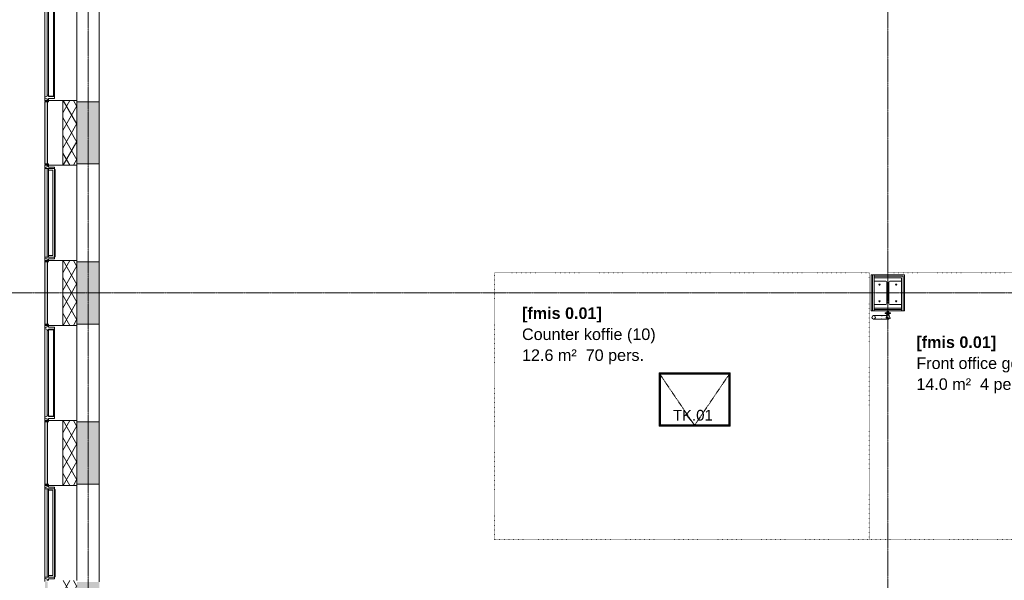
# Model space of a CAD drawing. Header units: millimetres. Extents: x 522 to 75900, y -25803 to 58941.
# Tile 5 of 134: x 9230 to 20311, y 13967 to 20273. Entities that reach past the tile are written whole.
import ezdxf

# ---------------------------------------------------------------- set-up
doc = ezdxf.new("R2010")
doc.units = ezdxf.units.MM
for name, pattern in [('Dash', [6.35, 3.175, -3.175]), ('Dot', [4.7625, 0, -4.7625]), ('Dot 2mm', [2, 0, -2]), ('Grid Line', [22.225, 12.7, -3.175, 3.175, -3.175])]:
    doc.linetypes.add(name, pattern=pattern)
for name, color, linetype, lineweight in [('00_Algemeen', 7, 'Dot', 9), ('22_Metselwerk', 7, 'Continuous', 9), ('25_Metaalconstructiewerk', 7, 'Continuous', 9), ('30_Kozijnen-ramen-deuren', 7, 'Continuous', 9), ('34_Beglazing', 7, 'Continuous', 18), ('42_Dekvloeren en vloersystemen', 7, 'Continuous', 9), ('57_Technische inrichting', 7, 'Continuous', 9)]:
    doc.layers.add(name, color=color, linetype=linetype, lineweight=lineweight)
doc.layers.add('51_Binnenriolering', color=7, linetype='Continuous', lineweight=18, true_color=0x7f7f7f)
doc.styles.add('Arial_1', font='arial.ttf', dxfattribs={"height": 130})
doc.styles.add('Arial_4', font='arial.ttf', dxfattribs={"height": 120})
doc.styles.add('Arial_B', font='arialbd.ttf', dxfattribs={"height": 130})
pattern_1 = [(90, (0, 0), (-200, 1e-14), [])]

# ---------------------------------------------------------------- blocks, each defined once
blk = doc.blocks.new('28_SCO_TLB_IN_steel S355_HEM - HE300M-V2-100 - Plattegrond - Begane grond')
at = {"layer": '25_Metaalconstructiewerk', "lineweight": 13}
h = blk.add_hatch(dxfattribs=at)
h.set_pattern_fill('FP_127', color=256, style=0, pattern_type=2)
h.set_pattern_definition([(45, (-19000, -17200), (-500, 500), []), (45, (-18830, -17200), (-500, 500), []), (45, (-18820, -17200), (-500, 500), []), (45, (-18810, -17200), (-500, 500), []), (45, (-18800, -17200), (-500, 500), []), (45, (-18790, -17200), (-500, 500), []), (45, (-18780, -17200), (-500, 500), []), (45, (-18770, -17200), (-500, 500), [])])
h.paths.add_polyline_path([(-155, -170), (155, -170), (155, -131), (22, -131), (14, -127), (10, -119), (10, 119), (14, 127), (22, 131), (155, 131), (155, 170), (-155, 170), (-155, 131), (-23, 131), (-14, 127), (-11, 119), (-11, -119), (-14, -127), (-23, -131), (-155, -131)], flags=0)
for p, q in [((155, 170), (-155, 170)), ((-155, 170), (-155, 131)), ((-155, 131), (-23, 131)), ((-11, 119), (-11, -119)), ((10, -119), (10, 119)), ((22, 131), (155, 131)), ((155, 131), (155, 170)), ((-23, -131), (-155, -131)), ((-155, -131), (-155, -170)), ((-155, -170), (155, -170)), ((155, -131), (22, -131)), ((155, -170), (155, -131))]:
    blk.add_line(p, q, dxfattribs=at)
for centre, start, end in [((-23, 119), 0, 90), ((22, 119), 90, 180), ((-23, -119), 270, 0), ((22, -119), 180, 270)]:
    blk.add_arc(centre, 12, start, end, dxfattribs=at)
blk = doc.blocks.new('28_ARC_staal - bevestiging - voetplaat 4 ankers lxbxt_f - 500x500x20 stelruimte 20 200-200 inboordiepte 500-3222366-100 - Plattegrond - Begane grond')
at = {"layer": '25_Metaalconstructiewerk', "lineweight": 13}
for centre, start, end in [((-94, 94), 0, 180), ((-94, 94), 180, 360), ((94, 94), 0, 180), ((94, 94), 180, 360), ((-94, -94), 0, 180), ((-94, -94), 180, 360), ((94, -94), 0, 180), ((94, -94), 180, 360)]:
    blk.add_arc(centre, 6, start, end, dxfattribs=at)
blk = doc.blocks.new('FRA_R12_AWT_CON_Betonwerk_R20_rvt-1-100 - Plattegrond - Begane grond')
at = {"layer": '22_Metselwerk', "lineweight": 13, "true_color": 0xc0c0c0}
h = blk.add_hatch(dxfattribs=at)
h.set_pattern_fill('FP_141', color=9, style=0, pattern_type=2)
h.set_pattern_definition([(45, (0, 0), (-106.066, 106.066), []), (135, (0, 0), (-106.066, -106.066), []), (50, (0, 0), (358.6306, -31.376), [37.5, -412.5]), (355, (0, 0), (-69.376, 376.0957), [30, -330]), (100.451, (29.9, -2.6), (289.257, 344.7173), [31.87, -350.571]), (46.184, (0, 100), (533.62, -82.7615), [56.25, -618.75]), (96.636, (44.47, 93.1), (467.328, 487.062), [47.805, -525.856]), (351.184, (0, 100), (467.333, 487.058), [45, -495]), (21, (50, 75), (298.454, -201.3095), [37.5, -412.5]), (326, (50, 75), (121.657, 362.575), [30, -330]), (71.451, (74.87, 58.22), (420.112, 161.262), [31.87, -350.571]), (37.5, (0, 0), (6.0799, 166.4469), [3.353, -322.647, 3.353, -331.647, -331.25]), (37.5, (0, 0), (6.0799, 166.4469), [-661, 3.353, -327.897]), (7.5, (0, 0), (131.5348, 197.2059), [3.353, -187.647, 3.353, -315.147, -126.25]), (7.5, (0, 0), (131.5348, 197.2059), [-509.5, 3.353, -122.897]), (327.5, (-111.5, 0), (266.9112, -11.2774), [3.353, -121.647, 3.353, -386.647, -517.5]), (327.5, (-111.5, 0), (266.9112, -11.2774), [-515, 3.353, -514.147]), (317.5, (-161.5, 0), (291.593, 50.0525), [3.353, -159.147, 3.353, -255.647, -367.5]), (317.5, (-161.5, 0), (291.593, 50.0525), [-421.5, 3.353, -364.147]), (317.5, (-161.5, 0), (291.593, 50.0525), [3.353, -159.147, 3.353, -255.647, -367.5]), (317.5, (-161.5, 0), (291.593, 50.0525), [-421.5, 3.353, -364.147])])
h.paths.add_polyline_path([(10125, 9850), (10125, 10350), (9875, 10350), (9875, 9850), (10118, 9850)], flags=0)
h.paths.add_polyline_path([(10125, 11450), (10125, 12150), (9875, 12150), (9875, 11450)], flags=0)
h.paths.add_polyline_path([(10125, 13250), (10125, 13950), (9875, 13950), (9875, 13250)], flags=0)
h.paths.add_polyline_path([(10125, 15050), (10125, 15750), (9875, 15750), (9875, 15050)], flags=0)
h.paths.add_polyline_path([(10125, 16850), (10125, 17550), (9875, 17550), (9875, 16850)], flags=0)
h.paths.add_polyline_path([(10125, 18650), (10125, 19350), (9875, 19350), (9875, 18650)], flags=0)
h.paths.add_polyline_path([(10125, 20450), (10125, 20800), (9875, 20800), (9875, 20450)], flags=0)
at = {"layer": '22_Metselwerk', "lineweight": 13}
for p, q in [((10125, 20450), (10125, 19350)), ((10125, 19350), (9875, 19350)), ((9875, 19350), (9875, 18650)), ((10125, 18650), (10125, 19350)), ((9875, 18650), (10125, 18650)), ((10125, 18650), (10125, 17550)), ((10125, 17550), (9875, 17550)), ((9875, 17550), (9875, 16850)), ((10125, 16850), (10125, 17550)), ((9875, 16850), (10125, 16850)), ((10125, 16850), (10125, 15750)), ((10125, 15750), (9875, 15750)), ((9875, 15750), (9875, 15050)), ((10125, 15050), (10125, 15750)), ((9875, 15050), (10125, 15050)), ((10125, 15050), (10125, 13950))]:
    blk.add_line(p, q, dxfattribs=at)
at = {"lineweight": 13}
blk.add_blockref('28_SCO_TLB_IN_steel S355_HEM - HE300M-V2-100 - Plattegrond - Begane grond', (19000, 17200), dxfattribs=at)
at = {"lineweight": 13, "rotation": 89.99999999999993}
blk.add_blockref('28_ARC_staal - bevestiging - voetplaat 4 ankers lxbxt_f - 500x500x20 stelruimte 20 200-200 inboordiepte 500-3222366-100 - Plattegrond - Begane grond', (19000, 17200), dxfattribs=at)
blk = doc.blocks.new('NLRS_74_PF_UN_opstelling_tapkranen - T1b-5989853-100 - Plattegrond - Begane grond')
at = {"layer": '51_Binnenriolering'}
for p, q in [((-30, 0), (-30, -5)), ((-11, 11), (-11, 0)), ((-10, 11), (0, 11)), ((0, 11), (10, 11)), ((11, 0), (11, 11)), ((30, -5), (30, 0)), ((-30, 0), (30, 0)), ((-29, 0), (-30, 0)), ((-30, -5), (-29, -5)), ((30, -5), (-30, -5)), ((-12, -5), (-12, -21)), ((-12, -21), (-12, -28)), ((13, -21), (13, -5)), ((13, -28), (13, -21)), ((30, 0), (29, 0)), ((29, -5), (30, -5))]:
    blk.add_line(p, q, dxfattribs=at)
at = {"layer": '51_Binnenriolering', "flags": 128}
for points in [[(-158, -30), (-157, -30), (-157, -30), (-156, -30), (-155, -30), (-155, -30), (-154, -30), (-153, -30), (-152, -30), (-151, -30), (-150, -30), (-149, -30), (-148, -30), (-147, -30), (-145, -30), (-144, -30), (-143, -30), (-142, -30), (-140, -30), (-139, -30), (-137, -30), (-136, -30), (-134, -30), (-133, -30), (-131, -30), (-130, -30), (-128, -30), (-127, -30), (-125, -30), (-124, -30), (-122, -30), (-120, -30), (-119, -30), (-117, -30), (-116, -30), (-114, -30), (-112, -30), (-111, -30), (-109, -30), (-108, -30), (-106, -30), (-105, -30), (-103, -30), (-102, -30), (-101, -30), (-99, -30), (-98, -30), (-96, -30), (-95, -30), (-94, -30), (-93, -30), (-92, -30), (-91, -30), (-89, -30), (-88, -30), (-87, -30), (-87, -30), (-86, -30), (-85, -30), (-84, -30), (-84, -30), (-83, -30), (-82, -30), (-82, -30), (-81, -30), (-81, -30), (-81, -30), (-80, -30), (-80, -30), (-80, -30), (-80, -30), (-80, -30)], [(-80, -70), (-80, -70), (-80, -70), (-80, -70), (-81, -70), (-81, -70), (-81, -70), (-82, -70), (-82, -70), (-83, -70), (-83, -70), (-84, -70), (-85, -70), (-85, -70), (-86, -70), (-87, -70), (-88, -70), (-89, -70), (-90, -70), (-91, -70), (-92, -70), (-93, -70), (-95, -70), (-96, -70), (-97, -70), (-98, -70), (-100, -70), (-101, -70), (-103, -70), (-104, -70), (-106, -70), (-107, -70), (-109, -70), (-110, -70), (-112, -70), (-113, -70), (-115, -70), (-116, -70), (-118, -70), (-120, -70), (-121, -70), (-123, -70), (-124, -70), (-126, -70), (-128, -70), (-129, -70), (-131, -70), (-132, -70), (-134, -70), (-135, -70), (-137, -70), (-138, -70), (-139, -70), (-141, -70), (-142, -70), (-144, -70), (-145, -70), (-146, -70), (-147, -70), (-148, -70), (-149, -70), (-151, -70), (-152, -70), (-153, -70), (-153, -70), (-154, -70), (-155, -70), (-156, -70), (-156, -70), (-157, -70), (-158, -70), (-158, -70)], [(-80, -30), (-79, -30), (-78, -30), (-78, -30), (-77, -30), (-76, -30), (-75, -31), (-74, -31), (-74, -31), (-73, -31), (-72, -32), (-71, -32), (-71, -32), (-70, -33), (-69, -33), (-69, -33), (-68, -34), (-67, -34), (-67, -35)], [(-16, -30), (-17, -30), (-18, -30), (-20, -30), (-21, -30), (-23, -30), (-24, -30), (-26, -30), (-27, -30), (-29, -30), (-30, -30), (-32, -30), (-33, -30), (-35, -30), (-36, -30), (-38, -30), (-40, -30), (-41, -30), (-43, -30), (-44, -30), (-46, -30), (-48, -30), (-49, -30), (-51, -30), (-52, -30), (-54, -30), (-55, -30), (-57, -30), (-58, -30), (-59, -30), (-61, -30), (-62, -30), (-64, -30), (-65, -30), (-66, -30), (-67, -30), (-68, -30), (-69, -30), (-71, -30), (-72, -30), (-73, -30), (-73, -30), (-74, -30), (-75, -30), (-76, -30), (-76, -30), (-77, -30), (-78, -30), (-78, -30), (-79, -30), (-79, -30), (-79, -30), (-80, -30), (-80, -30), (-80, -30), (-80, -30), (-80, -30)], [(-67, -65), (-67, -65), (-68, -66), (-69, -66), (-69, -67), (-70, -67), (-71, -68), (-71, -68), (-72, -68), (-73, -69), (-74, -69), (-74, -69), (-75, -69), (-76, -70), (-77, -70), (-77, -70), (-78, -70), (-79, -70), (-80, -70), (-80, -70)], [(-80, -70), (-80, -70), (-80, -70), (-80, -70), (-79, -70), (-79, -70), (-79, -70), (-78, -70), (-78, -70), (-77, -70), (-77, -70), (-76, -70), (-75, -70), (-75, -70), (-74, -70), (-73, -70), (-72, -70), (-71, -70), (-70, -70), (-69, -70), (-68, -70), (-67, -70), (-65, -70), (-64, -70), (-63, -70), (-62, -70), (-60, -70), (-59, -70), (-57, -70), (-56, -70), (-54, -70), (-53, -70), (-51, -70), (-50, -70), (-48, -70), (-47, -70), (-45, -70), (-44, -70), (-42, -70), (-40, -70), (-39, -70), (-37, -70), (-36, -70), (-34, -70), (-32, -70), (-31, -70), (-29, -70), (-28, -70), (-26, -70), (-25, -70), (-23, -70), (-22, -70), (-21, -70), (-19, -70), (-18, -70), (-16, -70), (-15, -70), (-14, -70), (-13, -70), (-12, -70), (-11, -70), (-9, -70), (-8, -70), (-7, -70), (-7, -70), (-6, -70), (-5, -70), (-4, -70), (-4, -70), (-3, -70), (-2, -70), (-2, -70), (-1, -70), (-1, -70), (-1, -70), (0, -70), (0, -70), (0, -70), (0, -70), (0, -70)]]:
    blk.add_lwpolyline(points, dxfattribs=at)
at = {"layer": '51_Binnenriolering'}
for centre, start, end in [((-160, -50), 0, 180), ((-160, -50), 180, 360), ((0, -50), 258.4524, 315)]:
    blk.add_arc(centre, 20, start, end, dxfattribs=at)
for points, knots in [([(-12, -21), (-13, -21), (-13, -21), (-12, -20), (-11, -20), (-8, -19), (-4, -19), (-1, -19), (0, -19)], [0.2222222, 0.2222222, 0.2222222, 0.2222222, 0.3333333, 0.4444444, 0.5555556, 0.6666667, 0.8888889, 1, 1, 1, 1]), ([(0, -19), (2, -19), (6, -19), (10, -19), (12, -20), (13, -21), (12, -21), (12, -21)], [0, 0, 0, 0, 0.2222222, 0.4444444, 0.5833333, 0.7222222, 0.7777778, 0.7777778, 0.7777778, 0.7777778])]:
    blk.add_open_spline(points, degree=3, knots=knots, dxfattribs=at)
at = {"layer": '57_Technische inrichting', "color": 8, "lineweight": 18, "true_color": 0x7f7f7f}
for p, q in [((-14, -28), (-18, -59)), ((-12, -23), (-15, -25)), ((-15, -25), (-15, -35)), ((-6, -53), (-8, -53)), ((15, -25), (12, -23)), ((14, -28), (25, -60)), ((15, -31), (15, -25))]:
    blk.add_line(p, q, dxfattribs=at)
for centre, major_axis, start_param, end_param in [((32, -60), (50.3, 0), 2.752357, 3.530828), ((-10, -54), (5, 0), 1.436433, 2.752357), ((-10, -66), (5, 0), 3.530828, 4.846752), ((0, -28), (-14, 0), 5.759587, 6.283185), ((0, -28), (14, 0), 1.570796, 2.617994), ((-16, -69), (50.3, 0), 0.657962, 1.436433), ((-16, -50), (50.3, 0), 4.846752, 5.625223), ((0, -62), (5.5, 0), 2.617994, 3.665191), ((0, -62), (-5.5, 0), 4.712389, 5.759587), ((0, -62), (5.5, 0), 3.665191, 4.712389), ((0, -28), (14, 0), 0.523599, 1.570796), ((0, -62), (5.5, 0), 0.523599, 1.570796), ((0, -62), (-5.5, 0), 1.570796, 2.617994), ((0, -62), (5.5, 0), 5.759587, 6.806784), ((0, -28), (14, 0), 0, 0.523599), ((20, -60), (5, 0), 5.625223, 6.941147)]:
    blk.add_ellipse(centre, major_axis=major_axis, ratio=0.34202, start_param=start_param, end_param=end_param, dxfattribs=at)
blk = doc.blocks.new('FRA-ULC-R12-W-UO_installatie_R20_rvt-1-100 - Plattegrond - Begane grond')
at = {"color": 8, "lineweight": 18, "true_color": 0x7f7f7f}
blk.add_blockref('NLRS_74_PF_UN_opstelling_tapkranen - T1b-5989853-100 - Plattegrond - Begane grond', (19000, 16975), dxfattribs=at)
blk = doc.blocks.new('31_W_A1_G-D-G_Kawneer - StoneClad - A1_G_D_G_i_03_Kawneer - 1070x3395-10499062-100 - Plattegrond - Begane grond')
at = {"layer": '30_Kozijnen-ramen-deuren', "lineweight": 18}
for p, q in [((-530, 76), (-530, 62)), ((-518, 76), (-530, 76)), ((-530, 62), (-515, 62)), ((-508, 100), (-518, 76)), ((-515, 62), (-515, -6)), ((-498, 100), (-508, 100)), ((508, 100), (498, 100)), ((518, 76), (508, 100)), ((514, -6), (514, 62)), ((514, 62), (530, 62)), ((530, 76), (518, 76)), ((530, 62), (530, 76)), ((-515, -6), (-498, -6)), ((498, -6), (514, -6))]:
    blk.add_line(p, q, dxfattribs=at)
at = {"layer": '30_Kozijnen-ramen-deuren'}
for p, q in [((-498, 76), (-498, 100)), ((498, 100), (-498, 100)), ((-498, 62), (-498, 76)), ((498, 76), (-498, 76)), ((-498, -6), (-498, 62)), ((498, 62), (-498, 62)), ((498, 100), (498, 76)), ((498, 76), (498, 62)), ((498, 62), (498, -6)), ((498, -6), (-498, -6)), ((-493, -14), (-493, -6)), ((487, -14), (-493, -14)), ((487, -6), (487, -14))]:
    blk.add_line(p, q, dxfattribs=at)
at = {"layer": '34_Beglazing', "lineweight": 9}
for p, q in [((-480, 59), (480, 59)), ((-480, 12), (-480, 59)), ((480, 12), (-480, 12)), ((480, 59), (480, 12))]:
    blk.add_line(p, q, dxfattribs=at)
blk = doc.blocks.new('31_W_A1_G_Kawneer - StoneClad - A1_G_03_Kawneer - 1070x3395-10498973-100 - Plattegrond - Begane grond')
at = {"layer": '30_Kozijnen-ramen-deuren', "lineweight": 18}
for p, q in [((-514.5, 6), (-491.5, 6)), ((-514.5, -62), (-514.5, 6)), ((-491.5, 6), (-491.5, -62)), ((491.5, 6), (514.5, 6)), ((491.5, -62), (491.5, 6)), ((514.5, 6), (514.5, -62)), ((-530, -62), (-514.5, -62)), ((-530, -76), (-530, -62)), ((-518, -76), (-530, -76)), ((-508, -100), (-518, -76)), ((-498, -100), (-508, -100)), ((-488, -76), (-498, -100)), ((-491.5, -62), (-476, -62)), ((-476, -76), (-488, -76)), ((-476, -62), (-476, -76)), ((476, -62), (491.5, -62)), ((476, -76), (476, -62)), ((488, -76), (476, -76)), ((498, -100), (488, -76)), ((508, -100), (498, -100)), ((518, -76), (508, -100)), ((514.5, -62), (530, -62)), ((530, -76), (518, -76)), ((530, -62), (530, -76))]:
    blk.add_line(p, q, dxfattribs=at)
at = {"layer": '30_Kozijnen-ramen-deuren'}
for p, q in [((-491.5, 6), (491.5, 6)), ((-498, -100), (498, -100)), ((-476, -62), (476, -62)), ((476, -76), (-476, -76))]:
    blk.add_line(p, q, dxfattribs=at)
at = {"layer": '34_Beglazing'}
for p, q in [((-486, -59), (-486, -3.5)), ((-486, -3.5), (486, -3.5)), ((486, -59), (-486, -59)), ((486, -3.5), (486, -59))]:
    blk.add_line(p, q, dxfattribs=at)
blk = doc.blocks.new('32_TK - 01_ 800x600-10141508-100 - Plattegrond - Begane grond')
at = {"layer": '30_Kozijnen-ramen-deuren', "linetype": 'Dash'}
blk.add_line((-400, 300), (0, -290), dxfattribs=at)
at = {"layer": '30_Kozijnen-ramen-deuren'}
for p, q in [((400, 300), (-400, 300)), ((-400, 300), (-400, -300)), ((-390, -290), (-390, 290)), ((-390, 290), (390, 290)), ((-385, 285), (-385, -285)), ((385, 285), (-385, 285)), ((385, -285), (385, 285)), ((390, 290), (390, -290)), ((400, -300), (400, 300)), ((-400, -300), (400, -300)), ((390, -290), (-390, -290)), ((-385, -285), (385, -285))]:
    blk.add_line(p, q, dxfattribs=at)
at = {"layer": '30_Kozijnen-ramen-deuren', "linetype": 'Dash', "lineweight": 18}
blk.add_line((400, 300), (0, -290), dxfattribs=at)

msp = doc.modelspace()

# ---------------------------------------------------------------- hatches: boundary and pattern name
at = {"layer": '22_Metselwerk', "true_color": 0xc0c0c0}
h = msp.add_hatch(dxfattribs=at)
h.set_pattern_fill('FP_65', color=9, angle=225, style=0, pattern_type=2)
h.set_pattern_definition([(45, (0, 0), (-88.38835, 88.38835), []), (45, (2e-13, 88.39), (-88.38835, 88.38835), [62.5, -312.5])])
h.paths.add_polyline_path([(9545, 9899.4), (9545, 10350), (9515, 10350), (9515, 9918.5)], flags=0)
h.paths.add_polyline_path([(9515, 10355), (9545, 10355), (9545, 10365), (9515, 10365)], flags=0)
h.paths.add_polyline_path([(9545, 11435), (9545, 11445), (9515, 11445), (9515, 11435)], flags=0)
h.paths.add_polyline_path([(9515, 11450), (9545, 11450), (9545, 12150), (9515, 12150), (9515, 11816.6)], flags=0)
h.paths.add_polyline_path([(9545, 12155), (9545, 12165), (9515, 12165), (9515, 12155)], flags=0)
h.paths.add_polyline_path([(9545, 13235), (9545, 13245), (9515, 13245), (9515, 13235)], flags=0)
h.paths.add_polyline_path([(9545, 13250), (9545, 13950), (9515, 13950), (9515, 13250)], flags=0)
h.paths.add_polyline_path([(9545, 13955), (9545, 13965), (9515, 13965), (9515, 13955)], flags=0)
h.paths.add_polyline_path([(9545, 15035), (9545, 15045), (9515, 15045), (9515, 15035)], flags=0)
h.paths.add_polyline_path([(9545, 15050), (9545, 15750), (9515, 15750), (9515, 15050)], flags=0)
h.paths.add_polyline_path([(9545, 15755), (9545, 15765), (9515, 15765), (9515, 15755)], flags=0)
h.paths.add_polyline_path([(9545, 16835), (9545, 16845), (9515, 16845), (9515, 16835)], flags=0)
h.paths.add_polyline_path([(9545, 16850), (9545, 17550), (9515, 17550), (9515, 16850)], flags=0)
h.paths.add_polyline_path([(9515, 17555), (9545, 17555), (9545, 17565), (9515, 17565)], flags=0)
h.paths.add_polyline_path([(9515, 18635), (9545, 18635), (9545, 18645), (9515, 18645)], flags=0)
h.paths.add_polyline_path([(9515, 18650), (9545, 18650), (9545, 19350), (9515, 19350), (9515, 18940.1)], flags=0)
h.paths.add_polyline_path([(9545, 19355), (9545, 19365), (9515, 19365), (9515, 19355)], flags=0)
h.paths.add_polyline_path([(9545, 20435), (9545, 20445), (9515, 20445), (9515, 20435)], flags=0)
h.paths.add_polyline_path([(9545, 20450), (9545, 21150), (9515, 21150), (9515, 20450)], flags=0)
h.paths.add_polyline_path([(9545, 22250), (9545, 22950), (9515, 22950), (9515, 22250)], flags=0)
h.paths.add_polyline_path([(9545, 24050), (9545, 24750), (9515, 24750), (9515, 24050)], flags=0)
h.paths.add_polyline_path([(9545, 27650), (9545, 28350), (9515, 28350), (9515, 27650)], flags=0)
h.paths.add_polyline_path([(9515, 28355), (9545, 28355), (9545, 28365), (9515, 28365)], flags=0)
h.paths.add_polyline_path([(9545, 29435), (9545, 29445), (9515, 29445), (9515, 29435)], flags=0)
h.paths.add_polyline_path([(9545, 29450), (9545, 30150), (9515, 30150), (9515, 29450)], flags=0)
h.paths.add_polyline_path([(9515, 30155), (9545, 30155), (9545, 30165), (9515, 30165)], flags=0)
h.paths.add_polyline_path([(9545, 31235), (9545, 31245), (9515, 31245), (9515, 31235)], flags=0)
h.paths.add_polyline_path([(9545, 31250), (9545, 31950), (9515, 31950), (9515, 31250)], flags=0)
h.paths.add_polyline_path([(9515, 31955), (9545, 31955), (9545, 31965), (9515, 31965)], flags=0)
h.paths.add_polyline_path([(9545, 33035), (9545, 33045), (9515, 33045), (9515, 33035)], flags=0)
h.paths.add_polyline_path([(9515, 33050), (9545, 33050), (9545, 33750), (9515, 33750), (9515, 33187)], flags=0)
h.paths.add_polyline_path([(9515, 33755), (9545, 33755), (9545, 33765), (9515, 33765)], flags=0)
h.paths.add_polyline_path([(9545, 34835), (9545, 34845), (9515, 34845), (9515, 34835)], flags=0)
h.paths.add_polyline_path([(9545, 34850), (9545, 35550), (9515, 35550), (9515, 34850)], flags=0)
h.paths.add_polyline_path([(9515, 35555), (9545, 35555), (9545, 35565), (9515, 35565), (9515, 35561.5)], flags=0)
h.paths.add_polyline_path([(9545, 36635), (9545, 36645), (9515, 36645), (9515, 36635)], flags=0)
h.paths.add_polyline_path([(9515, 36650), (9545, 36650), (9545, 37350), (9515, 37350), (9515, 37144.4)], flags=0)
h.paths.add_polyline_path([(9515, 37355), (9545, 37355), (9545, 37365), (9515, 37365)], flags=0)
h.paths.add_polyline_path([(9545, 38435), (9545, 38445), (9515, 38445), (9515, 38435)], flags=0)
h.paths.add_polyline_path([(9545, 38450), (9545, 39150), (9515, 39150), (9515, 38450)], flags=0)
h.paths.add_polyline_path([(9545, 39155), (9545, 39165), (9515, 39165), (9515, 39155)], flags=0)
h.paths.add_polyline_path([(9545, 40235), (9545, 40245), (9515, 40245), (9515, 40235)], flags=0)
h.paths.add_polyline_path([(9545, 40250), (9545, 40950), (9515, 40950), (9515, 40250)], flags=0)
h.paths.add_polyline_path([(9515, 40955), (9545, 40955), (9545, 40965), (9515, 40965)], flags=0)
h.paths.add_polyline_path([(9545, 42035), (9545, 42045), (9515, 42045), (9515, 42035)], flags=0)
h.paths.add_polyline_path([(9545, 42050), (9545, 42750), (9515, 42750), (9515, 42050)], flags=0)
h.paths.add_polyline_path([(9515, 42755), (9545, 42755), (9545, 42765), (9515, 42765)], flags=0)
h.paths.add_polyline_path([(9515, 43835), (9545, 43835), (9545, 43845), (9515, 43845)], flags=0)
h.paths.add_polyline_path([(9515, 43850), (9545, 43850), (9545, 44550), (9515, 44550), (9515, 44267.9)], flags=0)
h.paths.add_polyline_path([(9515, 44555), (9545, 44555), (9545, 44565), (9515, 44565)], flags=0)
h.paths.add_polyline_path([(9545, 45635), (9545, 45645), (9515, 45645), (9515, 45635)], flags=0)
h.paths.add_polyline_path([(9515, 45650), (9545, 45650), (9545, 46350), (9515, 46350), (9515, 45850.9)], flags=0)
h.paths.add_polyline_path([(9545, 46355), (9545, 46365), (9515, 46365), (9515, 46355)], flags=0)
h.paths.add_polyline_path([(9545, 47435), (9545, 47445), (9515, 47445), (9515, 47435)], flags=0)
h.paths.add_polyline_path([(9545, 47450), (9545, 48150), (9515, 48150), (9515, 47450)], flags=0)
h.paths.add_polyline_path([(9545, 48155), (9545, 48165), (9515, 48165), (9515, 48155)], flags=0)
h.paths.add_polyline_path([(9545, 49235), (9545, 49245), (9515, 49245), (9515, 49235)], flags=0)
h.paths.add_polyline_path([(9515, 49250), (9545, 49250), (9545, 49950), (9515, 49950), (9515, 49808.3)], flags=0)
h.paths.add_polyline_path([(9545, 49955), (9545, 49965), (9515, 49965), (9515, 49955)], flags=0)
h.paths.add_polyline_path([(9515, 51035), (9545, 51035), (9545, 51045), (9515, 51045)], flags=0)
h.paths.add_polyline_path([(9515, 51050), (9545, 51050), (9545, 51750), (9515, 51750), (9515, 51391.3)], flags=0)
h.paths.add_polyline_path([(9545, 51755), (9545, 51765), (9515, 51765), (9515, 51755)], flags=0)
h.paths.add_polyline_path([(9545, 52835), (9545, 52845), (9515, 52845), (9515, 52835)], flags=0)
h.paths.add_polyline_path([(9545, 52850), (9545, 53385.7), (9515, 53355.7), (9515, 52850)], flags=0)
h = msp.add_hatch(dxfattribs=at)
h.set_pattern_fill('FP_2', color=9, angle=240, style=0, pattern_type=2)
h.set_pattern_definition([(60, (0, 0), (-86.60254, 50), []), (120, (0, 0), (-86.60254, -50), [])])
h.paths.add_polyline_path([(9875, 10022), (9875, 10365), (9715, 10365), (9715, 10124.2), (9795, 10073.1)], flags=0)
h.paths.add_polyline_path([(9795, 11435), (9875, 11435), (9875, 12165), (9715, 12165), (9715, 11435)], flags=0)
h.paths.add_polyline_path([(9795, 13235), (9875, 13235), (9875, 13965), (9715, 13965), (9715, 13235)], flags=0)
h.paths.add_polyline_path([(9715, 15035), (9875, 15035), (9875, 15765), (9715, 15765)], flags=0)
h.paths.add_polyline_path([(9875, 16835), (9875, 17565), (9715, 17565), (9715, 16835), (9795, 16835)], flags=0)
h.paths.add_polyline_path([(9875, 18635), (9875, 19365), (9715, 19365), (9715, 18635), (9795, 18635)], flags=0)
h.paths.add_polyline_path([(9795, 20435), (9875, 20435), (9875, 26390), (9715, 26390), (9715, 20435)], flags=0)
at = {"layer": '22_Metselwerk', "true_color": 0x808080}
h = msp.add_hatch(dxfattribs=at)
h.set_pattern_fill('FP_391', color=8, style=0, pattern_type=2)
h.set_pattern_definition(pattern_1)
h.paths.add_polyline_path([(19173, 17388), (19173, 17403), (18845, 17403), (18845, 17388), (19155, 17388)], flags=0)
h = msp.add_hatch(dxfattribs=at)
h.set_pattern_fill('FP_391', color=8, style=0, pattern_type=2)
h.set_pattern_definition(pattern_1)
h.paths.add_polyline_path([(18977.5, 17370), (19155, 17370), (19155, 17388), (18845, 17388), (18845, 17370)], flags=0)
h = msp.add_hatch(dxfattribs=at)
h.set_pattern_fill('FP_391', color=8, style=0, pattern_type=2)
h.set_pattern_definition(pattern_1)
h.paths.add_polyline_path([(19053.3, 17012), (19155, 17012), (19155, 17030), (18845, 17030), (18845, 17012), (19022.5, 17012)], flags=0)
h = msp.add_hatch(dxfattribs=at)
h.set_pattern_fill('FP_391', color=8, style=0, pattern_type=2)
h.set_pattern_definition(pattern_1)
h.paths.add_polyline_path([(19053.3, 17012), (19155, 17012), (19155, 17030), (18845, 17030), (18845, 17012), (19022.5, 17012)], flags=0)
h = msp.add_hatch(dxfattribs=at)
h.set_pattern_fill('FP_391', color=8, style=0, pattern_type=2)
h.set_pattern_definition(pattern_1)
h.paths.add_polyline_path([(18845, 16997), (19155, 16997), (19155, 17012), (18845, 17012)], flags=0)
h = msp.add_hatch(dxfattribs=at)
h.set_pattern_fill('FP_391', color=8, style=0, pattern_type=2)
h.set_pattern_definition(pattern_1)
h.paths.add_polyline_path([(18845, 16997), (19155, 16997), (19155, 17012), (18845, 17012)], flags=0)

# ---------------------------------------------------------------- linework, layer by layer
at = {"layer": '00_Algemeen', "color": 16, "linetype": 'Grid Line', "true_color": 0x800000}
for p, q in [((10000, 4084), (10000, 58341)), ((19000, 4084), (19000, 58341)), ((5086.3, 17200), (57181.4, 17200))]:
    msp.add_line(p, q, dxfattribs=at)
at = {"layer": '00_Algemeen', "linetype": 'Continuous'}
for p, q in [((9875, 18635), (9875, 19365)), ((9875, 16835), (9875, 17565)), ((9875, 15035), (9875, 15765))]:
    msp.add_line(p, q, dxfattribs=at)
at = {"layer": '00_Algemeen', "linetype": 'Dot 2mm'}
for p, q in [((18790, 17425), (14575, 17425)), ((14575, 17425), (14575, 14425)), ((18790, 14425), (18790, 17425)), ((19000, 17425), (23575, 17425)), ((14575, 14425), (18790, 14425)), ((23575, 14425), (18790, 14425))]:
    msp.add_line(p, q, dxfattribs=at)
at = {"layer": '22_Metselwerk'}
for p, q in [((9875, 20435), (9875, 19365)), ((9515, 19355), (9515, 19392)), ((9875, 19365), (9515, 19365)), ((9515, 19355), (9555, 19355)), ((9555, 19350), (9515, 19350)), ((9515, 19350), (9515, 18650)), ((9545, 19365), (9545, 19355)), ((9545, 19350), (9545, 18650)), ((9555, 19355), (9555, 19350)), ((9715, 18635), (9715, 19365)), ((9715, 19365), (9715, 18635)), ((9515, 18650), (9555, 18650)), ((9555, 18645), (9515, 18645)), ((9515, 18608), (9515, 18645)), ((9515, 18635), (9875, 18635)), ((9545, 18645), (9545, 18635)), ((9555, 18650), (9555, 18645)), ((9875, 18635), (9875, 17565)), ((9515, 17555), (9515, 17592)), ((9875, 17565), (9515, 17565)), ((9515, 17555), (9555, 17555)), ((9555, 17550), (9515, 17550)), ((9515, 17550), (9515, 16850)), ((9545, 17565), (9545, 17555)), ((9545, 17550), (9545, 16850)), ((9555, 17555), (9555, 17550)), ((9715, 16835), (9715, 17565)), ((9715, 17565), (9715, 16835)), ((18812, 17403), (18812, 16997)), ((19188, 17403), (18812, 17403)), ((18827, 16997), (18827, 17403)), ((18845, 17370), (18845, 17403)), ((19188, 16997), (19188, 17403)), ((18845, 17388), (19173, 17388)), ((18845, 17069), (18845, 17331)), ((19155, 17331), (19155, 17069)), ((19173, 17388), (19173, 16997)), ((18812, 16997), (19188, 16997)), ((18845, 17030), (18845, 16997)), ((19155, 17012), (18845, 17012)), ((19155, 16997), (19155, 17030)), ((9515, 16850), (9555, 16850)), ((9555, 16845), (9515, 16845)), ((9515, 16808), (9515, 16845)), ((9545, 16845), (9545, 16835)), ((9555, 16850), (9555, 16845)), ((9515, 16835), (9875, 16835)), ((9875, 16835), (9875, 15765)), ((9515, 15755), (9515, 15792)), ((9875, 15765), (9515, 15765)), ((9515, 15755), (9555, 15755)), ((9555, 15750), (9515, 15750)), ((9515, 15750), (9515, 15050)), ((9545, 15765), (9545, 15755)), ((9545, 15750), (9545, 15050)), ((9555, 15755), (9555, 15750)), ((9715, 15035), (9715, 15765)), ((9715, 15765), (9715, 15035)), ((9515, 15050), (9555, 15050)), ((9555, 15045), (9515, 15045)), ((9515, 15008), (9515, 15045)), ((9515, 15035), (9875, 15035)), ((9545, 15045), (9545, 15035)), ((9555, 15050), (9555, 15045)), ((9875, 15035), (9875, 13965)), ((9515, 13955), (9515, 13992))]:
    msp.add_line(p, q, dxfattribs=at)
at = {"layer": '42_Dekvloeren en vloersystemen', "color": 7, "true_color": 0xffffff}
for p, q in [((16425, 16300), (17225, 16300)), ((16425, 15700), (16425, 16300)), ((17225, 16300), (17225, 15700)), ((17225, 15700), (16425, 15700))]:
    msp.add_line(p, q, dxfattribs=at)

# ---------------------------------------------------------------- block references
at = {"lineweight": 5}
for name in ['FRA_R12_AWT_CON_Betonwerk_R20_rvt-1-100 - Plattegrond - Begane grond', 'FRA-ULC-R12-W-UO_installatie_R20_rvt-1-100 - Plattegrond - Begane grond']:
    msp.add_blockref(name, (0, 0), dxfattribs=at)
at = {"layer": '30_Kozijnen-ramen-deuren'}
for name, p, rotation in [('31_W_A1_G_Kawneer - StoneClad - A1_G_03_Kawneer - 1070x3395-10498973-100 - Plattegrond - Begane grond', (9615, 19900), 269.9999999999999), ('31_W_A1_G-D-G_Kawneer - StoneClad - A1_G_D_G_i_03_Kawneer - 1070x3395-10499062-100 - Plattegrond - Begane grond', (9615, 18100), 89.99999999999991), ('31_W_A1_G_Kawneer - StoneClad - A1_G_03_Kawneer - 1070x3395-10498973-100 - Plattegrond - Begane grond', (9615, 16300), 269.9999999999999), ('31_W_A1_G-D-G_Kawneer - StoneClad - A1_G_D_G_i_03_Kawneer - 1070x3395-10499062-100 - Plattegrond - Begane grond', (9615, 14500), 89.99999999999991)]:
    msp.add_blockref(name, p, dxfattribs=dict(at, rotation=rotation))
msp.add_blockref('32_TK - 01_ 800x600-10141508-100 - Plattegrond - Begane grond', (16825, 16000), dxfattribs=at)

# ---------------------------------------------------------------- texts
at = {"layer": '00_Algemeen', "color": 5, "linetype": 'Continuous', "true_color": 0x0000ff, "char_height": 130, "width": 1098.312, "attachment_point": 1, "style": 'Arial_B'}
for insert in [(14883.2, 17037.1), (19320.9, 16711.3)]:
    msp.add_mtext('[fmis 0.01]', dxfattribs=dict(at, insert=insert))
at = {"layer": '00_Algemeen', "linetype": 'Continuous', "attachment_point": 1}
for s, insert, char_height, width, style in [('Counter koffie (10)', (14883.2, 16800.1), 130, 1803.797, 'Arial_1'), ('12.6 m²', (14883.2, 16565), 130, 737.552, 'Arial_1'), ('12.6 m²  70 pers.', (14883.2, 16565), 130, 1659.493, 'Arial_1'), ('Front office gezondheids centrum (14)', (19320.9, 16474.3), 130, 3679.746, 'Arial_1'), ('14.0 m²', (19320.9, 16239.2), 130, 737.552, 'Arial_1'), ('14.0 m²  4 pers.', (19320.9, 16239.2), 130, 1539.24, 'Arial_1'), ('TK.01', (16582.4, 15884.3), 120, 577.215, 'Arial_4')]:
    msp.add_mtext(s, dxfattribs=dict(at, insert=insert, char_height=char_height, width=width, style=style))

doc.saveas('drawing.dxf')
